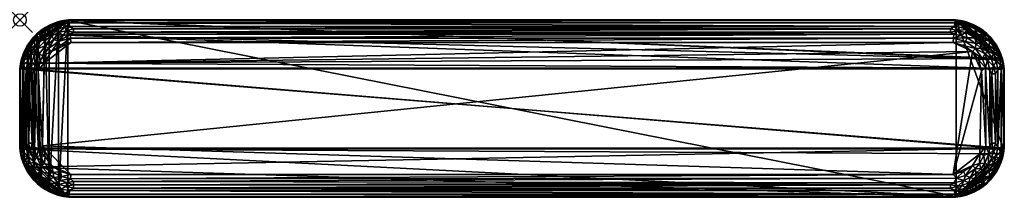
# Model space of a CAD drawing. Header units: inches. Extents: x 0 to 78, y -14 to 0.
import ezdxf

# ---------------------------------------------------------------- set-up
doc = ezdxf.new("R2010")
doc.units = ezdxf.units.IN
doc.header["$PDMODE"] = 35
doc.layers.add('AFUCH-3-STFB', color=5, linetype='Continuous')
doc.layers.add('AFUCH-3-STWD', color=15, linetype='Continuous')

msp = doc.modelspace()

# ---------------------------------------------------------------- linework, layer by layer
msp.add_point((0, 0, 0))

# ---------------------------------------------------------------- meshes
at = {"layer": 'AFUCH-3-STFB'}
mesh = msp.add_polyface(dxfattribs=at)
corners = [(0.018, -10.142, 18.972), (0.018, -3.858, 18.972), (77.982, -10.142, 18.972), (1.782, -9.966, 19.779), (75.502, -2.498, 19.779), (1.922, -3.403, 19.779), (74.103, -13.782, 19.274), (3.922, -13.498, 19.45), (3.897, -13.782, 19.274), (3.922, -0.502, 19.45), (74.078, -0.502, 19.45), (3.897, -0.218, 19.274), (0.446, -11.644, 18.972), (74.142, -13.982, 18.972), (3.858, -13.982, 18.972), (1.387, -1.109, 18.972), (77.982, -3.858, 18.972), (73.966, -1.782, 19.779), (4.034, -1.782, 19.779), (3.858, -0.018, 18.972), (77.838, -3.087, 18.972), (4.034, -12.218, 19.779), (73.966, -12.218, 19.779), (74.024, -12.878, 19.692), (4.25, -12.768, 19.72), (4.25, -13.046, 19.647), (4.005, -1.449, 19.755), (74.024, -1.122, 19.692), (3.976, -1.122, 19.692), (3.854, -14.022, 19.083), (74.146, -14.022, 19.083), (3.854, 0.022, 19.083), (74.142, -0.018, 18.972), (4.25, -0.954, 19.647), (73.75, -0.685, 19.545), (4.25, -0.685, 19.545), (73.995, -1.449, 19.755), (73.75, -13.046, 19.647), (4.25, -13.315, 19.545), (74.146, 0.022, 19.083), (4.005, -12.551, 19.755), (3.288, -12.392, 19.755), (3.649, -0.844, 19.589), (3.649, -13.156, 19.589), (3.469, -0.072, 18.972), (3.547, -0.264, 19.274), (3.597, -0.544, 19.45), (3.437, -1.217, 19.692), (3.547, -13.736, 19.274), (3.462, -13.967, 19.083), (73.75, -13.315, 19.545), (3.705, -12.842, 19.692), (73.75, -0.954, 19.647), (74.238, -12.519, 19.755), (3.203, -2.004, 19.779)]
mesh.append_faces([[corners[k] for k in face] for face in [(3, 4, 5), (29, 14, 30), (21, 40, 22), (44, 31, 19)]], dxfattribs={"vtx0": -1, "vtx1": -1})
mesh.append_faces([[corners[k] for k in face] for face in [(6, 7, 8), (9, 10, 11), (1, 15, 16), (15, 19, 20), (12, 0, 2), (23, 24, 25), (26, 27, 28), (33, 34, 35), (18, 36, 26), (37, 25, 38), (41, 40, 21), (6, 8, 29), (35, 42, 33), (43, 38, 25), (31, 45, 11), (46, 42, 9), (9, 11, 46), (48, 8, 7), (48, 29, 8), (43, 7, 38), (50, 38, 7), (51, 25, 24), (51, 43, 25), (35, 9, 42), (35, 10, 9), (28, 52, 33), (33, 42, 28), (40, 51, 24), (53, 40, 24), (26, 54, 18)]], dxfattribs={"vtx0": -1, "vtx1": -1, "vtx2": -1})
mesh.append_faces([[corners[k] for k in face] for face in [(12, 13, 14), (5, 17, 18), (3, 21, 22), (31, 32, 19), (42, 47, 28), (14, 29, 49)]], dxfattribs={"vtx0": -1, "vtx2": -1})
mesh.append_faces([[corners[k] for k in face] for face in [(0, 1, 2), (39, 31, 11)]], dxfattribs={"vtx1": -1, "vtx2": -1})
mesh = msp.add_polyface(dxfattribs=at)
corners = [(77.982, -10.142, 18.972), (0.018, -3.858, 18.972), (77.982, -3.858, 18.972), (73.966, -12.218, 19.779), (75.502, -2.498, 19.779), (1.782, -9.966, 19.779), (3.897, -0.218, 19.274), (74.078, -0.502, 19.45), (74.103, -0.218, 19.274), (74.078, -13.498, 19.45), (3.922, -13.498, 19.45), (74.103, -13.782, 19.274), (0.446, -11.644, 18.972), (74.142, -13.982, 18.972), (77.838, -3.087, 18.972), (3.858, -0.018, 18.972), (74.142, -0.018, 18.972), (1.922, -3.403, 19.779), (73.966, -1.782, 19.779), (4.005, -12.551, 19.755), (74.238, -12.519, 19.755), (4.25, -0.954, 19.647), (73.75, -0.954, 19.647), (73.75, -0.685, 19.545), (73.75, -13.046, 19.647), (4.25, -13.315, 19.545), (73.75, -13.315, 19.545), (74.146, 0.022, 19.083), (3.854, 0.022, 19.083), (74.146, -14.022, 19.083), (3.858, -13.982, 18.972), (4.005, -1.449, 19.755), (73.995, -1.449, 19.755), (74.024, -1.122, 19.692), (74.351, -13.156, 19.589), (4.034, -1.782, 19.779), (3.854, -14.022, 19.083), (4.25, -12.768, 19.72), (74.024, -12.878, 19.692), (74.538, -0.033, 19.083), (4.25, -0.685, 19.545), (74.938, -1.702, 19.755), (74.531, -13.928, 18.972), (1.387, -1.109, 18.972), (74.453, -13.736, 19.274), (74.403, -13.455, 19.45), (74.453, -0.264, 19.274), (74.351, -0.844, 19.589), (74.563, -1.217, 19.692), (4.25, -13.046, 19.647), (3.976, -1.122, 19.692), (74.403, -0.544, 19.45)]
mesh.append_faces([[corners[k] for k in face] for face in [(0, 1, 2), (27, 16, 28), (18, 32, 35), (42, 29, 13)]], dxfattribs={"vtx0": -1, "vtx1": -1})
mesh.append_faces([[corners[k] for k in face] for face in [(3, 4, 5), (6, 7, 8), (9, 10, 11), (12, 0, 13), (17, 4, 18), (3, 19, 20), (21, 22, 23), (24, 25, 26), (31, 32, 33), (26, 34, 24), (6, 8, 27), (20, 37, 38), (40, 23, 7), (41, 32, 18), (2, 43, 14), (29, 44, 11), (45, 11, 44), (45, 34, 9), (9, 11, 45), (46, 8, 7), (46, 27, 8), (47, 23, 22), (47, 7, 23), (48, 33, 32), (48, 47, 33), (26, 9, 34), (26, 10, 9), (38, 49, 24), (24, 34, 38), (33, 47, 22), (50, 33, 22), (51, 7, 47), (51, 46, 7)]], dxfattribs={"vtx0": -1, "vtx1": -1, "vtx2": -1})
mesh.append_faces([[corners[k] for k in face] for face in [(14, 15, 16), (29, 30, 13), (16, 27, 39)]], dxfattribs={"vtx0": -1, "vtx2": -1})
mesh.append_faces([[corners[k] for k in face] for face in [(36, 29, 11)]], dxfattribs={"vtx1": -1, "vtx2": -1})
mesh = msp.add_polyface(dxfattribs=at)
corners = [(2.866, -13.554, 19.274), (3.547, -13.736, 19.274), (3.276, -13.384, 19.45), (3.597, -0.544, 19.45), (3.202, -0.34, 19.274), (2.963, -0.714, 19.45), (2.68, -1.531, 19.692), (3.437, -1.217, 19.692), (3.067, -1, 19.589), (3.176, -12.701, 19.692), (3.705, -12.842, 19.692), (4.005, -12.551, 19.755), (3.469, -13.928, 18.972), (3.462, -13.967, 19.083), (3.076, -13.877, 19.083), (3.649, -0.844, 19.589), (3.288, -12.392, 19.755), (3.469, -0.072, 18.972), (3.462, -0.033, 19.083), (3.854, 0.022, 19.083), (2.866, -0.446, 19.274), (3.922, -13.498, 19.45), (3.067, -13, 19.589), (3.649, -13.156, 19.589), (3.858, -13.982, 18.972), (3.547, -0.264, 19.274), (3.062, -1.702, 19.755), (3.976, -1.122, 19.692), (4.005, -1.449, 19.755), (3.203, -2.004, 19.779), (3.858, -0.018, 18.972), (2.715, -0.287, 18.972), (3.087, -0.162, 18.972), (3.076, -0.123, 19.083), (3.897, -0.218, 19.274), (3.203, -11.996, 19.779), (2.637, -12.053, 19.755), (3.087, -13.838, 18.972), (2.715, -13.713, 18.972), (3.854, -14.022, 19.083), (2.68, -12.469, 19.692), (2.498, -2.498, 19.779), (4.034, -1.782, 19.779), (4.034, -12.218, 19.779), (2.498, -11.502, 19.779)]
mesh.append_faces([[corners[k] for k in face] for face in [(24, 13, 12), (18, 25, 19), (7, 26, 27), (33, 4, 18), (32, 18, 17), (12, 14, 37)]], dxfattribs={"vtx0": -1, "vtx1": -1})
mesh.append_faces([[corners[k] for k in face] for face in [(0, 1, 2), (3, 4, 5), (6, 7, 8), (9, 10, 11), (3, 8, 15), (16, 9, 11), (4, 20, 5), (2, 1, 21), (22, 2, 23), (0, 14, 1), (2, 21, 23), (26, 7, 6), (8, 7, 15), (9, 22, 10), (22, 23, 10), (5, 8, 3), (27, 26, 28), (26, 29, 28), (33, 20, 4), (3, 34, 25), (16, 35, 36), (40, 9, 16), (29, 41, 42), (18, 4, 25), (3, 25, 4), (43, 44, 35), (35, 16, 43)]], dxfattribs={"vtx0": -1, "vtx1": -1, "vtx2": -1})
mesh.append_faces([[corners[k] for k in face] for face in [(12, 13, 14), (17, 18, 19), (30, 31, 32), (24, 37, 38), (32, 33, 18)]], dxfattribs={"vtx0": -1, "vtx2": -1})
mesh.append_faces([[corners[k] for k in face] for face in [(14, 13, 1), (13, 39, 1)]], dxfattribs={"vtx1": -1, "vtx2": -1})
mesh.append_faces([[corners[k] for k in face] for face in [(32, 17, 30), (24, 12, 37)]], dxfattribs={"vtx2": -1})
mesh = msp.add_polyface(dxfattribs=at)
corners = [(75.134, -0.446, 19.274), (74.453, -0.264, 19.274), (75.037, -0.714, 19.45), (74.824, -12.701, 19.692), (74.645, -13.091, 19.589), (75.212, -12.885, 19.589), (74.403, -0.544, 19.45), (74.933, -1, 19.589), (74.351, -0.844, 19.589), (74.563, -1.217, 19.692), (75.077, -1.404, 19.692), (73.995, -1.449, 19.755), (74.403, -13.455, 19.45), (74.798, -13.66, 19.274), (75.037, -13.286, 19.45), (74.938, -12.298, 19.755), (74.797, -11.996, 19.779), (74.238, -12.519, 19.755), (74.351, -13.156, 19.589), (74.024, -12.878, 19.692), (74.142, -0.018, 18.972), (74.538, -0.033, 19.083), (74.531, -0.072, 18.972), (75.644, -0.446, 18.972), (75.285, -0.287, 18.972), (74.924, -13.877, 19.083), (75.134, -13.554, 19.274), (74.531, -13.928, 18.972), (74.538, -13.967, 19.083), (74.146, -14.022, 19.083), (74.924, -0.123, 19.083), (74.453, -13.736, 19.274), (74.146, 0.022, 19.083), (74.938, -1.702, 19.755), (74.142, -13.982, 18.972), (75.285, -13.713, 18.972), (74.913, -13.838, 18.972), (74.913, -0.162, 18.972), (73.966, -12.218, 19.779), (75.502, -11.502, 19.779), (73.966, -1.782, 19.779), (75.502, -2.498, 19.779), (74.797, -2.004, 19.779)]
mesh.append_faces([[corners[k] for k in face] for face in [(37, 20, 22)]], dxfattribs={"vtx0": -1})
mesh.append_faces([[corners[k] for k in face] for face in [(20, 21, 22), (23, 20, 24), (10, 7, 9), (28, 31, 29), (24, 20, 37), (4, 3, 18), (25, 13, 28), (36, 28, 27), (22, 30, 37)]], dxfattribs={"vtx0": -1, "vtx1": -1})
mesh.append_faces([[corners[k] for k in face] for face in [(0, 1, 2), (3, 4, 5), (2, 1, 6), (7, 8, 9), (12, 13, 14), (15, 16, 17), (18, 3, 19), (25, 26, 13), (14, 4, 12), (5, 4, 14), (0, 30, 1), (3, 17, 19), (3, 15, 17), (2, 6, 8), (7, 2, 8), (33, 10, 11), (13, 26, 14), (17, 16, 38), (39, 38, 16), (12, 31, 13), (28, 13, 31), (40, 41, 42), (42, 33, 40)]], dxfattribs={"vtx0": -1, "vtx1": -1, "vtx2": -1})
mesh.append_faces([[corners[k] for k in face] for face in [(27, 28, 29), (34, 35, 36), (12, 4, 18), (22, 21, 30), (36, 25, 28)]], dxfattribs={"vtx0": -1, "vtx2": -1})
mesh.append_faces([[corners[k] for k in face] for face in [(10, 9, 11), (21, 32, 1), (30, 21, 1)]], dxfattribs={"vtx1": -1, "vtx2": -1})
mesh.append_faces([[corners[k] for k in face] for face in [(36, 27, 34)]], dxfattribs={"vtx2": -1})
mesh = msp.add_polyface(dxfattribs=at)
corners = [(1.417, -2.266, 19.589), (1.115, -2.788, 19.589), (1.531, -2.68, 19.692), (1.149, -1.648, 19.274), (0.745, -2.226, 19.274), (1.168, -2.092, 19.45), (0.84, -2.66, 19.45), (1.387, -1.109, 18.972), (0.162, -3.087, 18.972), (0.287, -2.715, 18.972), (1.589, -1.589, 19.45), (1.648, -1.149, 19.274), (0.637, -2.013, 18.972), (0.858, -1.689, 18.972), (0.826, -1.664, 19.083), (2.03, -2.03, 19.692), (1.36, -1.079, 19.083), (1.664, -0.826, 19.083), (0.446, -2.356, 18.972), (0.409, -2.338, 19.083), (0.602, -1.991, 19.083), (0.446, -2.866, 19.274), (1.079, -1.36, 19.083), (1.109, -1.387, 18.972), (2.027, -1.6, 19.589), (1.815, -2.844, 19.755), (2.092, -1.168, 19.45), (0.249, -2.7, 19.083), (1.689, -0.858, 18.972), (1.991, -0.602, 19.083), (0.072, -3.469, 18.972), (1.928, -0.934, 19.274)]
mesh.append_faces([[corners[k] for k in face] for face in [(12, 14, 13), (23, 16, 7), (16, 11, 17), (18, 20, 12), (13, 22, 23), (9, 19, 18), (7, 17, 28)]], dxfattribs={"vtx0": -1, "vtx1": -1})
mesh.append_faces([[corners[k] for k in face] for face in [(0, 1, 2), (3, 4, 5), (5, 4, 6), (3, 10, 11), (10, 3, 5), (2, 15, 0), (4, 21, 6), (5, 6, 1), (0, 24, 10), (2, 25, 15), (0, 5, 1), (10, 5, 0), (4, 19, 21), (3, 14, 4), (3, 11, 16), (10, 26, 11), (17, 11, 31)]], dxfattribs={"vtx0": -1, "vtx1": -1, "vtx2": -1})
mesh.append_faces([[corners[k] for k in face] for face in [(7, 8, 9), (7, 12, 13), (7, 16, 17), (18, 19, 20), (13, 14, 22), (7, 18, 12), (9, 27, 19), (12, 20, 14), (23, 22, 16), (28, 17, 29), (7, 30, 8)]], dxfattribs={"vtx0": -1, "vtx2": -1})
mesh.append_faces([[corners[k] for k in face] for face in [(20, 19, 4), (22, 14, 3), (19, 27, 21), (14, 20, 4), (16, 22, 3), (9, 18, 7)]], dxfattribs={"vtx1": -1, "vtx2": -1})
mesh.append_faces([[corners[k] for k in face] for face in [(13, 23, 7)]], dxfattribs={"vtx2": -1})
mesh = msp.add_polyface(dxfattribs=at)
corners = [(2.03, -2.03, 19.692), (2.68, -1.531, 19.692), (2.521, -1.255, 19.589), (2.66, -0.84, 19.45), (2.866, -0.446, 19.274), (2.539, -0.581, 19.274), (2.013, -0.637, 18.972), (2.356, -0.446, 18.972), (3.858, -0.018, 18.972), (1.928, -0.934, 19.274), (2.092, -1.168, 19.45), (2.226, -0.745, 19.274), (3.067, -1, 19.589), (2.715, -0.287, 18.972), (3.076, -0.123, 19.083), (3.087, -0.162, 18.972), (1.417, -2.266, 19.589), (2.027, -1.6, 19.589), (1.815, -2.844, 19.755), (2.498, -2.498, 19.779), (2.262, -2.262, 19.755), (1.991, -0.602, 19.083), (2.338, -0.409, 19.083), (3.062, -1.702, 19.755), (2.7, -0.249, 19.083), (1.922, -3.403, 19.779), (1.589, -1.589, 19.45), (3.203, -2.004, 19.779), (4.034, -1.782, 19.779), (1.689, -0.858, 18.972), (1.664, -0.826, 19.083), (1.387, -1.109, 18.972), (2.963, -0.714, 19.45), (2.004, -10.797, 19.779), (2.498, -11.502, 19.779), (1.782, -9.966, 19.779), (1.648, -1.149, 19.274)]
mesh.append_faces([[corners[k] for k in face] for face in [(13, 14, 15), (6, 22, 7), (21, 11, 22), (24, 4, 14), (29, 21, 6), (30, 9, 21), (22, 5, 24), (7, 24, 13)]], dxfattribs={"vtx0": -1, "vtx1": -1})
mesh.append_faces([[corners[k] for k in face] for face in [(0, 1, 2), (3, 4, 5), (9, 10, 11), (2, 1, 12), (10, 3, 11), (16, 0, 17), (18, 19, 20), (20, 19, 23), (25, 19, 18), (10, 2, 3), (1, 20, 23), (18, 20, 0), (0, 20, 1), (2, 12, 3), (24, 5, 4), (21, 9, 11), (26, 17, 10), (19, 27, 23), (28, 19, 25), (17, 2, 10), (17, 0, 2), (3, 32, 4), (12, 32, 3), (33, 34, 35), (11, 3, 5), (22, 11, 5), (36, 10, 9)]], dxfattribs={"vtx0": -1, "vtx1": -1, "vtx2": -1})
mesh.append_faces([[corners[k] for k in face] for face in [(6, 21, 22), (13, 24, 14), (8, 29, 6), (7, 22, 24), (8, 7, 13), (8, 31, 29)]], dxfattribs={"vtx0": -1, "vtx2": -1})
mesh.append_faces([[corners[k] for k in face] for face in [(6, 7, 8)]], dxfattribs={"vtx1": -1, "vtx2": -1})
mesh = msp.add_polyface(dxfattribs=at)
corners = [(76.352, -1.149, 19.274), (75.774, -0.745, 19.274), (75.908, -1.168, 19.45), (74.938, -1.702, 19.755), (75.738, -2.262, 19.755), (75.768, -1.845, 19.692), (75.502, -2.498, 19.779), (74.797, -2.004, 19.779), (76.078, -10.597, 19.779), (76.218, -4.034, 19.779), (73.966, -12.218, 19.779), (74.913, -0.162, 18.972), (74.924, -0.123, 19.083), (75.3, -0.249, 19.083), (76.155, -2.232, 19.692), (76.196, -1.804, 19.589), (75.285, -0.287, 18.972), (75.662, -0.409, 19.083), (75.644, -0.446, 18.972), (75.631, -0.991, 19.45), (75.134, -0.446, 19.274), (75.037, -0.714, 19.45), (75.734, -1.417, 19.589), (75.502, -11.502, 19.779), (76.053, -11.363, 19.755), (76.009, -0.602, 19.083), (74.933, -1, 19.589), (75.077, -1.404, 19.692), (76.298, -3.062, 19.755), (76.311, -0.858, 18.972), (74.142, -0.018, 18.972), (75.987, -0.637, 18.972), (76.411, -1.589, 19.45), (76.469, -2.68, 19.692), (76.336, -0.826, 19.083), (75.996, -3.203, 19.779), (76.613, -1.109, 18.972)]
mesh.append_faces([[corners[k] for k in face] for face in [(16, 17, 18), (29, 30, 31), (11, 13, 16), (18, 25, 31), (31, 30, 18), (36, 30, 29)]], dxfattribs={"vtx0": -1, "vtx1": -1})
mesh.append_faces([[corners[k] for k in face] for face in [(0, 1, 2), (3, 4, 5), (6, 4, 7), (5, 14, 15), (19, 20, 21), (22, 5, 15), (8, 23, 24), (1, 20, 19), (22, 26, 27), (4, 6, 28), (3, 7, 4), (22, 15, 32), (5, 4, 14), (33, 4, 28), (22, 19, 26), (32, 2, 22), (19, 21, 26), (1, 17, 20), (0, 34, 1), (27, 5, 22), (27, 3, 5), (10, 9, 6), (6, 35, 28), (14, 4, 33), (2, 1, 19), (2, 19, 22), (6, 9, 35)]], dxfattribs={"vtx0": -1, "vtx1": -1, "vtx2": -1})
mesh.append_faces([[corners[k] for k in face] for face in [(11, 12, 13), (18, 17, 25), (16, 13, 17), (31, 25, 34)]], dxfattribs={"vtx0": -1, "vtx2": -1})
mesh.append_faces([[corners[k] for k in face] for face in [(8, 9, 10), (13, 12, 20), (25, 17, 1), (17, 13, 20), (34, 25, 1)]], dxfattribs={"vtx1": -1, "vtx2": -1})
mesh = msp.add_polyface(dxfattribs=at)
corners = [(76.891, -1.387, 18.972), (77.838, -3.087, 18.972), (76.613, -1.109, 18.972), (76.832, -2.092, 19.45), (77.16, -2.66, 19.45), (77.255, -2.226, 19.274), (76.411, -1.589, 19.45), (76.352, -1.149, 19.274), (75.908, -1.168, 19.45), (74.142, -0.018, 18.972), (77.554, -2.866, 19.274), (77.419, -2.539, 19.274), (77.554, -2.356, 18.972), (77.363, -2.013, 18.972), (76.851, -1.648, 19.274), (76.196, -1.804, 19.589), (76.155, -2.232, 19.692), (76.745, -2.521, 19.589), (76.311, -0.858, 18.972), (76.336, -0.826, 19.083), (76.64, -1.079, 19.083), (76.921, -1.36, 19.083), (77.174, -1.664, 19.083), (77.398, -1.991, 19.083), (77.591, -2.338, 19.083), (75.987, -0.637, 18.972), (77.751, -2.7, 19.083), (77, -3.067, 19.589), (77.142, -1.689, 18.972), (76.469, -2.68, 19.692), (77.713, -2.715, 18.972)]
mesh.append_faces([[corners[k] for k in face] for face in [(0, 1, 2), (12, 1, 13), (2, 21, 0), (13, 24, 12), (25, 19, 18), (23, 5, 24), (21, 14, 22), (28, 23, 13), (13, 1, 28), (22, 14, 23), (24, 11, 26), (18, 20, 2), (12, 26, 30), (0, 22, 28), (28, 1, 0)]], dxfattribs={"vtx0": -1, "vtx1": -1})
mesh.append_faces([[corners[k] for k in face] for face in [(3, 4, 5), (6, 7, 8), (2, 1, 9), (4, 10, 11), (14, 3, 5), (15, 16, 17), (7, 6, 14), (3, 17, 4), (15, 17, 3), (26, 11, 10), (23, 14, 5), (7, 14, 21), (6, 3, 14), (6, 15, 3), (17, 27, 4), (16, 29, 17), (5, 4, 11), (24, 5, 11)]], dxfattribs={"vtx0": -1, "vtx1": -1, "vtx2": -1})
mesh.append_faces([[corners[k] for k in face] for face in [(18, 19, 20), (0, 21, 22), (13, 23, 24), (2, 20, 21), (28, 22, 23), (12, 24, 26)]], dxfattribs={"vtx0": -1, "vtx2": -1})
mesh.append_faces([[corners[k] for k in face] for face in [(30, 1, 12)]], dxfattribs={"vtx1": -1})
mesh.append_faces([[corners[k] for k in face] for face in [(20, 19, 7), (21, 20, 7)]], dxfattribs={"vtx1": -1, "vtx2": -1})
mesh = msp.add_polyface(dxfattribs=at)
corners = [(0.954, -9.75, 19.647), (0.954, -4.25, 19.647), (0.685, -4.25, 19.545), (0.446, -2.866, 19.274), (0.123, -3.076, 19.083), (0.264, -3.547, 19.274), (0.218, -10.103, 19.274), (0.218, -3.897, 19.274), (-0.022, -3.854, 19.083), (0.685, -9.75, 19.545), (1.481, -10.238, 19.755), (1.449, -4.005, 19.755), (1.122, -3.976, 19.692), (1.531, -2.68, 19.692), (1.115, -2.788, 19.589), (1.217, -3.437, 19.692), (0.162, -3.087, 18.972), (0.249, -2.7, 19.083), (0.287, -2.715, 18.972), (0.844, -3.649, 19.589), (0.616, -3.276, 19.45), (0.018, -3.858, 18.972), (-0.022, -10.146, 19.083), (1.608, -3.288, 19.755), (0.502, -3.922, 19.45), (0.072, -3.469, 18.972), (1.387, -1.109, 18.972), (0.033, -3.462, 19.083), (1.922, -3.403, 19.779), (1.782, -9.966, 19.779), (0.84, -2.66, 19.45), (0.502, -10.078, 19.45), (1.815, -2.844, 19.755), (1.122, -10.024, 19.692)]
mesh.append_faces([[corners[k] for k in face] for face in [(16, 17, 18), (8, 21, 22), (21, 27, 25), (28, 11, 29), (30, 3, 20), (25, 4, 16)]], dxfattribs={"vtx0": -1, "vtx1": -1})
mesh.append_faces([[corners[k] for k in face] for face in [(0, 1, 2), (3, 4, 5), (6, 7, 8), (0, 2, 9), (10, 11, 12), (13, 14, 15), (19, 2, 1), (3, 5, 20), (23, 15, 11), (20, 24, 19), (20, 5, 24), (6, 24, 7), (23, 11, 28), (13, 15, 23), (14, 19, 15), (14, 30, 19), (15, 19, 12), (15, 12, 11), (5, 7, 24), (5, 8, 7), (19, 24, 2), (9, 2, 24), (9, 24, 31), (32, 23, 28), (32, 13, 23), (33, 1, 0), (33, 12, 1), (12, 19, 1)]], dxfattribs={"vtx0": -1, "vtx1": -1, "vtx2": -1})
mesh.append_faces([[corners[k] for k in face] for face in [(16, 4, 17), (21, 8, 27), (25, 27, 4)]], dxfattribs={"vtx0": -1, "vtx2": -1})
mesh.append_faces([[corners[k] for k in face] for face in [(21, 25, 26), (27, 8, 5), (17, 4, 3), (30, 20, 19), (4, 27, 5)]], dxfattribs={"vtx1": -1, "vtx2": -1})
mesh = msp.add_polyface(dxfattribs=at)
corners = [(77.046, -4.25, 19.647), (77.315, -9.75, 19.545), (77.315, -4.25, 19.545), (77.498, -3.922, 19.45), (77.498, -10.078, 19.45), (77.782, -3.897, 19.274), (77, -3.067, 19.589), (76.469, -2.68, 19.692), (76.701, -3.176, 19.692), (77.736, -3.547, 19.274), (77.384, -3.276, 19.45), (77.156, -3.649, 19.589), (78.022, -3.854, 19.083), (77.982, -10.142, 18.972), (77.982, -3.858, 18.972), (77.713, -2.715, 18.972), (77.877, -3.076, 19.083), (77.838, -3.087, 18.972), (77.928, -3.469, 18.972), (77.967, -3.462, 19.083), (77.66, -3.202, 19.274), (77.554, -2.866, 19.274), (76.298, -3.062, 19.755), (76.519, -3.762, 19.755), (76.878, -10.024, 19.692), (76.878, -3.976, 19.692), (77.751, -2.7, 19.083), (76.218, -4.034, 19.779), (76.551, -9.995, 19.755), (78.022, -10.146, 19.083), (77.16, -2.66, 19.45), (75.996, -3.203, 19.779), (76.745, -2.521, 19.589), (77.046, -9.75, 19.647)]
mesh.append_faces([[corners[k] for k in face] for face in [(14, 17, 18)]], dxfattribs={"vtx0": -1})
mesh.append_faces([[corners[k] for k in face] for face in [(15, 16, 17), (19, 9, 12), (18, 12, 14), (26, 21, 16), (16, 20, 19), (17, 19, 18)]], dxfattribs={"vtx0": -1, "vtx1": -1})
mesh.append_faces([[corners[k] for k in face] for face in [(0, 1, 2), (3, 4, 5), (6, 7, 8), (3, 9, 10), (6, 8, 11), (20, 21, 10), (7, 22, 8), (23, 24, 25), (27, 28, 23), (10, 6, 11), (10, 11, 3), (2, 11, 0), (11, 8, 25), (8, 23, 25), (16, 21, 20), (12, 9, 5), (3, 5, 9), (30, 10, 21), (6, 10, 30), (8, 22, 23), (22, 31, 23), (32, 7, 6), (2, 3, 11), (2, 4, 3), (25, 33, 0), (0, 11, 25), (25, 24, 33), (23, 31, 27), (10, 9, 20), (19, 20, 9)]], dxfattribs={"vtx0": -1, "vtx1": -1, "vtx2": -1})
mesh.append_faces([[corners[k] for k in face] for face in [(12, 13, 14), (18, 19, 12), (15, 26, 16), (17, 16, 19)]], dxfattribs={"vtx0": -1, "vtx2": -1})
mesh.append_faces([[corners[k] for k in face] for face in [(29, 12, 5)]], dxfattribs={"vtx1": -1, "vtx2": -1})
mesh = msp.add_polyface(dxfattribs=at)
corners = [(1.481, -10.238, 19.755), (1.122, -3.976, 19.692), (1.122, -10.024, 19.692), (1.115, -11.212, 19.589), (1.678, -11.551, 19.692), (1.299, -10.824, 19.692), (0.502, -10.078, 19.45), (0.502, -3.922, 19.45), (0.218, -10.103, 19.274), (0.249, -11.3, 19.083), (0.446, -11.134, 19.274), (0.123, -10.924, 19.083), (0.909, -10.645, 19.589), (1.947, -11.363, 19.755), (1.608, -10.712, 19.755), (0.162, -10.913, 18.972), (0.033, -10.538, 19.083), (0.072, -10.531, 18.972), (-0.022, -10.146, 19.083), (0.018, -3.858, 18.972), (0.018, -10.142, 18.972), (0.287, -11.285, 18.972), (0.264, -10.453, 19.274), (0.616, -10.724, 19.45), (0.685, -9.75, 19.545), (0.844, -10.351, 19.589), (0.954, -9.75, 19.647), (0.34, -10.798, 19.274), (1.782, -9.966, 19.779), (1.449, -4.005, 19.755), (-0.022, -3.854, 19.083), (0.446, -11.644, 18.972), (0.84, -11.34, 19.45), (2.004, -10.797, 19.779)]
mesh.append_faces([[corners[k] for k in face] for face in [(9, 10, 11), (15, 16, 17), (16, 22, 18), (12, 5, 25), (11, 27, 16), (17, 18, 20), (21, 11, 15)]], dxfattribs={"vtx0": -1, "vtx1": -1})
mesh.append_faces([[corners[k] for k in face] for face in [(0, 1, 2), (3, 4, 5), (6, 7, 8), (5, 12, 3), (13, 14, 5), (6, 22, 23), (24, 25, 26), (11, 10, 27), (28, 29, 0), (3, 12, 23), (23, 12, 6), (25, 5, 2), (5, 0, 2), (4, 13, 5), (3, 23, 32), (18, 22, 8), (6, 8, 22), (27, 10, 23), (32, 23, 10), (24, 6, 25), (5, 14, 0), (14, 33, 0), (26, 25, 2), (0, 33, 28), (23, 22, 27), (16, 27, 22)]], dxfattribs={"vtx0": -1, "vtx1": -1, "vtx2": -1})
mesh.append_faces([[corners[k] for k in face] for face in [(18, 19, 20), (21, 9, 11), (17, 16, 18), (31, 15, 17), (6, 12, 25), (15, 11, 16), (31, 17, 20)]], dxfattribs={"vtx0": -1, "vtx2": -1})
mesh.append_faces([[corners[k] for k in face] for face in [(21, 15, 31)]], dxfattribs={"vtx1": -1})
mesh.append_faces([[corners[k] for k in face] for face in [(30, 18, 8)]], dxfattribs={"vtx1": -1, "vtx2": -1})
mesh = msp.add_polyface(dxfattribs=at)
corners = [(76.519, -3.762, 19.755), (76.551, -9.995, 19.755), (76.878, -10.024, 19.692), (77.782, -3.897, 19.274), (77.498, -10.078, 19.45), (77.782, -10.103, 19.274), (76.745, -11.479, 19.589), (77.16, -11.34, 19.45), (77, -10.933, 19.589), (77.554, -11.134, 19.274), (77.736, -10.453, 19.274), (77.384, -10.724, 19.45), (76.469, -11.32, 19.692), (76.783, -10.563, 19.692), (76.392, -10.712, 19.755), (77.877, -10.924, 19.083), (76.053, -11.363, 19.755), (77.713, -11.285, 18.972), (77.554, -11.644, 18.972), (77.982, -10.142, 18.972), (77.928, -10.531, 18.972), (77.967, -10.538, 19.083), (78.022, -10.146, 19.083), (78.022, -3.854, 19.083), (77.046, -4.25, 19.647), (77.046, -9.75, 19.647), (77.315, -9.75, 19.545), (77.838, -10.913, 18.972), (77.156, -10.351, 19.589), (76.078, -10.597, 19.779), (76.218, -4.034, 19.779), (77.315, -4.25, 19.545), (77.751, -11.3, 19.083)]
mesh.append_faces([[corners[k] for k in face] for face in [(22, 19, 23), (20, 15, 27), (29, 1, 30), (19, 21, 20), (27, 32, 17)]], dxfattribs={"vtx0": -1, "vtx1": -1})
mesh.append_faces([[corners[k] for k in face] for face in [(0, 1, 2), (3, 4, 5), (6, 7, 8), (9, 10, 11), (12, 13, 14), (9, 15, 10), (14, 16, 12), (24, 25, 26), (6, 8, 13), (7, 11, 8), (28, 26, 25), (7, 9, 11), (3, 5, 22), (14, 29, 16), (12, 6, 13), (11, 4, 28), (11, 10, 4), (13, 2, 1), (13, 28, 2), (10, 5, 4), (10, 22, 5), (14, 1, 29), (14, 13, 1), (8, 11, 28), (8, 28, 13), (31, 26, 4), (28, 4, 26), (2, 28, 25)]], dxfattribs={"vtx0": -1, "vtx1": -1, "vtx2": -1})
mesh.append_faces([[corners[k] for k in face] for face in [(20, 21, 15), (19, 22, 21), (27, 15, 32), (19, 27, 17)]], dxfattribs={"vtx0": -1, "vtx2": -1})
mesh.append_faces([[corners[k] for k in face] for face in [(17, 18, 19), (15, 21, 10), (21, 22, 10), (32, 15, 9)]], dxfattribs={"vtx1": -1, "vtx2": -1})
mesh.append_faces([[corners[k] for k in face] for face in [(19, 20, 27)]], dxfattribs={"vtx2": -1})
mesh = msp.add_polyface(dxfattribs=at)
corners = [(3.858, -13.982, 18.972), (1.387, -12.891, 18.972), (0.446, -11.644, 18.972), (2.092, -12.832, 19.45), (2.226, -13.255, 19.274), (2.66, -13.16, 19.45), (2.232, -12.155, 19.692), (1.678, -11.551, 19.692), (1.6, -11.973, 19.589), (3.067, -13, 19.589), (2.866, -13.554, 19.274), (2.715, -13.713, 18.972), (2.338, -13.591, 19.083), (2.356, -13.554, 18.972), (2.498, -11.502, 19.779), (2.637, -12.053, 19.755), (3.203, -11.996, 19.779), (1.689, -13.142, 18.972), (1.947, -11.363, 19.755), (2.68, -12.469, 19.692), (2.266, -12.583, 19.589), (2.013, -13.363, 18.972), (1.991, -13.398, 19.083), (1.664, -13.174, 19.083), (2.004, -10.797, 19.779), (1.608, -10.712, 19.755), (2.7, -13.751, 19.083), (1.589, -12.411, 19.45), (1.648, -12.851, 19.274), (3.276, -13.384, 19.45), (3.288, -12.392, 19.755), (3.087, -13.838, 18.972), (1.782, -9.966, 19.779), (4.034, -12.218, 19.779), (3.076, -13.877, 19.083), (3.176, -12.701, 19.692)]
mesh.append_faces([[corners[k] for k in face] for face in [(3, 4, 5), (11, 12, 13), (31, 26, 11), (13, 22, 21)]], dxfattribs={"vtx0": -1, "vtx1": -1})
mesh.append_faces([[corners[k] for k in face] for face in [(0, 1, 2), (6, 7, 8), (4, 10, 5), (14, 15, 16), (15, 14, 18), (19, 6, 20), (20, 6, 8), (18, 24, 25), (6, 15, 7), (19, 15, 6), (20, 8, 27), (20, 9, 19), (4, 12, 10), (15, 18, 7), (28, 4, 3), (28, 23, 4), (20, 3, 9), (27, 3, 20), (5, 29, 9), (5, 10, 29), (30, 15, 19), (32, 14, 33), (14, 24, 18), (19, 9, 35)]], dxfattribs={"vtx0": -1, "vtx1": -1, "vtx2": -1})
mesh.append_faces([[corners[k] for k in face] for face in [(21, 22, 23), (11, 26, 12), (0, 21, 17), (31, 34, 26), (13, 12, 22), (0, 13, 21)]], dxfattribs={"vtx0": -1, "vtx2": -1})
mesh.append_faces([[corners[k] for k in face] for face in [(3, 5, 9), (17, 1, 0), (11, 13, 0), (23, 22, 4), (12, 26, 10), (26, 34, 10), (22, 12, 4)]], dxfattribs={"vtx1": -1, "vtx2": -1})
mesh = msp.add_polyface(dxfattribs=at)
corners = [(76.411, -12.411, 19.45), (76.851, -12.352, 19.274), (76.832, -11.908, 19.45), (77.982, -10.142, 18.972), (76.613, -12.891, 18.972), (74.142, -13.982, 18.972), (77.142, -12.311, 18.972), (76.891, -12.613, 18.972), (77.174, -12.336, 19.083), (77.255, -11.774, 19.274), (75.908, -12.832, 19.45), (76.352, -12.851, 19.274), (76.921, -12.64, 19.083), (77.713, -11.285, 18.972), (77.591, -11.662, 19.083), (77.554, -11.644, 18.972), (77.751, -11.3, 19.083), (77.554, -11.134, 19.274), (76.64, -12.921, 19.083), (76.336, -13.174, 19.083), (76.4, -11.973, 19.589), (76.745, -11.479, 19.589), (76.311, -13.142, 18.972), (77.363, -11.987, 18.972), (77.398, -12.009, 19.083), (77.16, -11.34, 19.45), (76.469, -11.32, 19.692), (76.009, -13.398, 19.083), (76.155, -11.768, 19.692), (76.053, -11.363, 19.755), (76.072, -13.066, 19.274)]
mesh.append_faces([[corners[k] for k in face] for face in [(6, 12, 7), (13, 14, 15), (4, 19, 22), (0, 20, 10), (18, 11, 19), (23, 8, 6), (15, 14, 23), (7, 18, 4)]], dxfattribs={"vtx0": -1, "vtx1": -1})
mesh.append_faces([[corners[k] for k in face] for face in [(0, 1, 2), (3, 4, 5), (1, 8, 9), (1, 0, 11), (20, 2, 21), (1, 9, 2), (0, 2, 20), (9, 17, 25), (9, 14, 17), (20, 21, 26), (1, 11, 18), (2, 9, 25), (2, 25, 21), (26, 28, 20), (26, 29, 28), (19, 11, 30)]], dxfattribs={"vtx0": -1, "vtx1": -1, "vtx2": -1})
mesh.append_faces([[corners[k] for k in face] for face in [(6, 8, 12), (4, 18, 19), (13, 16, 14), (23, 14, 24), (3, 23, 6), (7, 12, 18), (23, 24, 8), (22, 19, 27), (3, 15, 23), (3, 7, 4)]], dxfattribs={"vtx0": -1, "vtx2": -1})
mesh.append_faces([[corners[k] for k in face] for face in [(6, 7, 3), (0, 10, 11), (14, 16, 17), (24, 14, 9), (12, 8, 1), (18, 12, 1), (8, 24, 9)]], dxfattribs={"vtx1": -1, "vtx2": -1})
mesh = msp.add_polyface(dxfattribs=at)
corners = [(75.631, -13.009, 19.45), (75.037, -13.286, 19.45), (75.461, -13.418, 19.274), (75.3, -13.751, 19.083), (75.134, -13.554, 19.274), (74.924, -13.877, 19.083), (75.212, -12.885, 19.589), (75.32, -12.469, 19.692), (74.824, -12.701, 19.692), (76.072, -13.066, 19.274), (75.908, -12.832, 19.45), (75.774, -13.255, 19.274), (75.987, -13.363, 18.972), (75.644, -13.554, 18.972), (74.142, -13.982, 18.972), (76.4, -11.973, 19.589), (75.768, -12.155, 19.692), (75.734, -12.583, 19.589), (75.285, -13.713, 18.972), (74.913, -13.838, 18.972), (76.009, -13.398, 19.083), (75.662, -13.591, 19.083), (75.738, -11.738, 19.755), (75.502, -11.502, 19.779), (74.938, -12.298, 19.755), (76.155, -11.768, 19.692), (76.613, -12.891, 18.972), (76.311, -13.142, 18.972), (74.797, -11.996, 19.779), (76.078, -10.597, 19.779), (73.966, -12.218, 19.779), (76.336, -13.174, 19.083), (76.053, -11.363, 19.755), (76.352, -12.851, 19.274)]
mesh.append_faces([[corners[k] for k in face] for face in [(3, 4, 5), (18, 5, 19), (12, 21, 13), (20, 11, 21), (31, 9, 20), (21, 2, 3), (27, 20, 12), (13, 3, 18)]], dxfattribs={"vtx0": -1, "vtx1": -1})
mesh.append_faces([[corners[k] for k in face] for face in [(0, 1, 2), (6, 7, 8), (9, 10, 11), (15, 16, 17), (22, 23, 24), (25, 16, 15), (25, 22, 16), (7, 22, 24), (15, 17, 10), (0, 6, 1), (7, 24, 8), (3, 2, 4), (20, 9, 11), (23, 28, 24), (29, 30, 23), (1, 4, 2), (17, 6, 0), (17, 7, 6), (32, 22, 25), (32, 23, 22), (16, 7, 17), (16, 22, 7), (10, 17, 0), (10, 0, 11), (11, 0, 2), (21, 11, 2), (33, 10, 9)]], dxfattribs={"vtx0": -1, "vtx1": -1, "vtx2": -1})
mesh.append_faces([[corners[k] for k in face] for face in [(12, 20, 21), (18, 3, 5), (14, 26, 27), (13, 21, 3), (14, 27, 12), (14, 13, 18)]], dxfattribs={"vtx0": -1, "vtx2": -1})
mesh.append_faces([[corners[k] for k in face] for face in [(12, 13, 14)]], dxfattribs={"vtx1": -1, "vtx2": -1})
mesh = msp.add_polyface(dxfattribs=at)
corners = [(0.249, -11.3, 19.083), (0.581, -11.461, 19.274), (0.446, -11.134, 19.274), (0.826, -12.336, 19.083), (0.934, -12.072, 19.274), (0.602, -12.009, 19.083), (1.6, -11.973, 19.589), (1.678, -11.551, 19.692), (1.115, -11.212, 19.589), (1.648, -12.851, 19.274), (1.589, -12.411, 19.45), (1.149, -12.352, 19.274), (1.079, -12.64, 19.083), (0.858, -12.311, 18.972), (0.637, -11.987, 18.972), (1.689, -13.142, 18.972), (1.36, -12.921, 19.083), (1.387, -12.891, 18.972), (2.092, -12.832, 19.45), (1.368, -12.169, 19.45), (0.991, -11.631, 19.45), (0.84, -11.34, 19.45), (0.446, -11.644, 18.972), (0.287, -11.285, 18.972), (0.745, -11.774, 19.274), (0.409, -11.662, 19.083), (2.013, -13.363, 18.972), (1.664, -13.174, 19.083), (1.109, -12.613, 18.972)]
mesh.append_faces([[corners[k] for k in face] for face in [(3, 4, 5), (13, 5, 14), (15, 16, 17), (22, 0, 23), (5, 24, 25), (26, 27, 15), (28, 3, 13), (12, 11, 3), (25, 1, 0), (14, 5, 22), (17, 12, 28)]], dxfattribs={"vtx0": -1, "vtx1": -1})
mesh.append_faces([[corners[k] for k in face] for face in [(0, 1, 2), (6, 7, 8), (9, 10, 11), (9, 11, 12), (10, 9, 18), (19, 20, 4), (21, 2, 1), (19, 6, 20), (6, 8, 20), (4, 20, 24), (5, 4, 24), (20, 21, 1), (20, 8, 21), (10, 19, 11), (10, 6, 19), (24, 20, 1), (25, 24, 1), (3, 11, 4), (11, 19, 4)]], dxfattribs={"vtx0": -1, "vtx1": -1, "vtx2": -1})
mesh.append_faces([[corners[k] for k in face] for face in [(17, 16, 12), (13, 3, 5), (22, 5, 25), (22, 28, 13), (15, 27, 16), (28, 12, 3), (22, 25, 0), (22, 17, 28)]], dxfattribs={"vtx0": -1, "vtx2": -1})
mesh.append_faces([[corners[k] for k in face] for face in [(12, 16, 9), (16, 27, 9)]], dxfattribs={"vtx1": -1, "vtx2": -1})
mesh.append_faces([[corners[k] for k in face] for face in [(13, 14, 22)]], dxfattribs={"vtx2": -1})
at = {"layer": 'AFUCH-3-STWD'}
mesh = msp.add_polyface(dxfattribs=at)
corners = [(2.327, -13.55, 18.972), (77.36, -1.988, 18.5), (1.99, -0.638, 18.5), (77.36, -12.012, 18.972), (0.086, -10.582, 18.5), (0.086, -3.418, 18.972), (75.321, -0.294, 18.5), (75.321, -13.706, 18.972), (3.801, -0.031, 18.972), (76.01, -13.362, 18.5), (1.672, -13.145, 18.5), (77.826, -3.043, 18.972), (76.01, -0.638, 18.972), (77.826, -10.957, 18.5), (0.64, -1.988, 18.5), (0.64, -12.012, 18.972), (1.376, -1.101, 18.972), (3.801, -13.969, 18.5), (77.914, -10.582, 18.972), (77.914, -3.418, 18.5), (74.58, -13.916, 18.5), (3.801, -0.031, 18.5), (74.58, -0.084, 18.972), (0.033, -10.201, 18.972), (0.033, -3.799, 18.5), (3.42, -13.916, 18.972), (0.64, -1.988, 18.972), (0.64, -12.012, 18.5), (77.36, -12.012, 18.5), (77.36, -1.988, 18.972), (76.624, -12.899, 18.972), (76.624, -1.101, 18.5), (2.327, -0.45, 18.972), (1.376, -12.899, 18.972), (74.199, -0.031, 18.5), (74.199, -13.969, 18.972), (2.327, -13.55, 18.5), (76.624, -12.899, 18.5), (76.624, -1.101, 18.972), (1.376, -1.101, 18.5), (0.297, -2.677, 18.5), (0.297, -11.323, 18.972), (3.045, -0.172, 18.5), (77.967, -10.201, 18.5), (77.967, -3.799, 18.972), (77.703, -11.323, 18.972), (77.703, -2.677, 18.5), (76.01, -0.638, 18.5), (76.01, -13.362, 18.972), (75.321, -13.706, 18.5), (0.297, -11.323, 18.5), (0.297, -2.677, 18.972), (1.104, -12.626, 18.5), (75.321, -0.294, 18.972), (3.045, -0.172, 18.972), (3.045, -13.828, 18.5), (77.967, -3.799, 18.5), (77.967, -10.201, 18.972), (3.801, -13.969, 18.972), (74.199, -13.969, 18.5), (74.199, -0.031, 18.972), (0.033, -3.799, 18.972), (0.033, -10.201, 18.5), (77.703, -11.323, 18.5), (77.703, -2.677, 18.972), (0.857, -1.67, 18.5), (1.672, -13.145, 18.972), (0.857, -12.33, 18.972), (2.327, -0.45, 18.5)]
mesh.append_faces([[corners[k] for k in face] for face in [(60, 21, 8), (9, 30, 48), (28, 30, 37), (55, 0, 36), (6, 22, 53), (31, 29, 1), (31, 12, 38), (16, 2, 39), (51, 14, 40), (50, 15, 41), (54, 21, 42), (28, 45, 3), (49, 48, 7), (47, 53, 12), (17, 25, 55), (59, 49, 20), (24, 4, 62)]], dxfattribs={"vtx0": -1})
mesh.append_faces([[corners[k] for k in face] for face in [(34, 59, 21), (44, 61, 57), (35, 23, 58), (39, 52, 65), (8, 11, 60), (59, 58, 17), (56, 57, 43), (16, 65, 26), (62, 61, 24), (52, 67, 27), (46, 11, 19), (42, 36, 68), (40, 4, 24), (63, 45, 28), (32, 2, 16), (34, 22, 6), (2, 10, 39), (14, 50, 40), (21, 55, 42), (43, 18, 13), (11, 5, 44), (27, 15, 50), (26, 14, 51), (10, 33, 52), (19, 44, 56), (57, 23, 18), (20, 35, 59), (5, 24, 61), (4, 23, 62), (13, 45, 63), (65, 27, 14), (68, 36, 2)]], dxfattribs={"vtx0": -1, "vtx1": -1})
mesh.append_faces([[corners[k] for k in face] for face in [(8, 5, 11), (18, 23, 35), (34, 43, 59)]], dxfattribs={"vtx0": -1, "vtx1": -1, "vtx2": -1})
mesh.append_faces([[corners[k] for k in face] for face in [(57, 61, 23), (21, 59, 17), (65, 52, 27), (34, 56, 43), (8, 16, 26), (52, 33, 67), (42, 55, 36), (13, 18, 45), (59, 28, 37), (32, 42, 68), (58, 23, 41), (4, 41, 23), (5, 40, 24), (40, 50, 4), (59, 63, 28), (46, 29, 64), (35, 30, 3), (34, 31, 1), (8, 32, 16), (10, 0, 66), (34, 47, 31), (35, 48, 30), (20, 7, 35), (2, 36, 10), (59, 37, 9), (60, 38, 12), (59, 43, 13), (19, 11, 44), (35, 3, 45), (34, 1, 46), (14, 27, 50), (8, 26, 51), (39, 10, 52), (60, 12, 53), (21, 17, 55), (34, 19, 56), (43, 57, 18), (17, 58, 25), (34, 60, 22), (44, 5, 61), (59, 13, 63), (60, 11, 64), (46, 64, 11), (26, 65, 14), (58, 33, 66), (10, 66, 33), (27, 67, 15), (58, 15, 67), (32, 68, 2)]], dxfattribs={"vtx0": -1, "vtx2": -1})
mesh.append_faces([[corners[k] for k in face] for face in [(47, 12, 31), (54, 42, 32), (49, 7, 20), (51, 40, 5), (50, 41, 4), (36, 0, 10), (37, 30, 9), (1, 29, 46), (6, 47, 34), (6, 53, 47), (7, 48, 35), (9, 48, 49), (8, 21, 54)]], dxfattribs={"vtx1": -1})
mesh.append_faces([[corners[k] for k in face] for face in [(35, 58, 59), (46, 19, 34), (34, 21, 60), (23, 61, 62), (45, 18, 35), (44, 57, 56), (29, 38, 60), (67, 33, 58), (51, 5, 8), (64, 29, 60), (66, 0, 58), (41, 15, 58), (9, 49, 59)]], dxfattribs={"vtx1": -1, "vtx2": -1})
mesh.append_faces([[corners[k] for k in face] for face in [(31, 38, 29), (16, 39, 65), (55, 25, 0), (28, 3, 30), (8, 54, 32), (0, 25, 58), (53, 22, 60)]], dxfattribs={"vtx2": -1})

doc.saveas('drawing.dxf')
